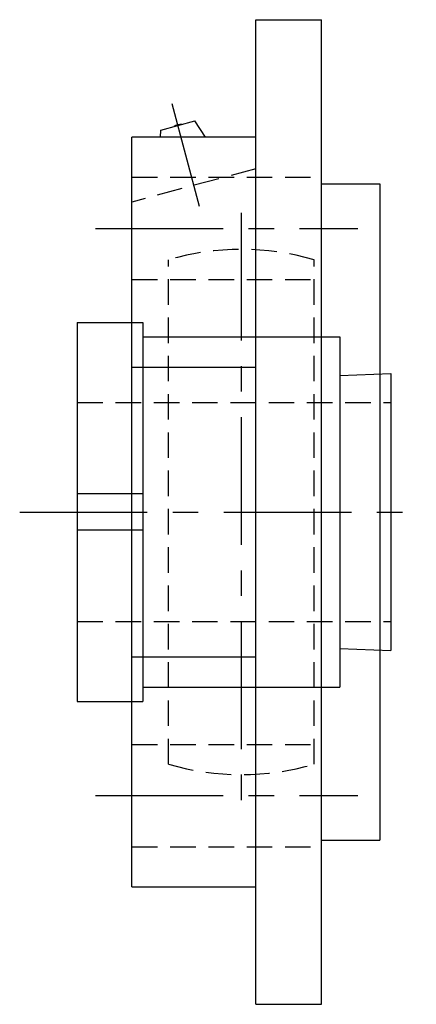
# Model space of a CAD drawing. Extents: x -72 to 147, y -72 to 147.
# Tile 7 of 8: x 92 to 147, y -68 to 68. Entities that reach past the tile are written whole.
import ezdxf

# ---------------------------------------------------------------- set-up
doc = ezdxf.new("R2010")
doc.units = 0
doc.header["$LTSCALE"] = 14
doc.linetypes.add('CENTER', pattern=[2, 1.25, -0.25, 0.25, -0.25])
doc.linetypes.add('HIDDEN', pattern=[0.375, 0.25, -0.125])
doc.layers.get('0').update_dxf_attribs({"linetype": 'CONTINUOUS'})
doc.layers.add('CENTER', color=1, linetype='CENTER')
doc.layers.add('HIDDEN', color=3, linetype='HIDDEN')

msp = doc.modelspace()

# ---------------------------------------------------------------- linework, layer by layer
for p, q in [((124.9, 67.5), (133.9, 67.5)), ((124.9, -67.5), (124.9, 67.5)), ((133.9, -67.5), (133.9, 67.5)), ((111.88, 52.37), (116.52, 53.61)), ((117.98, 51.39), (116.52, 53.61)), ((107.9, -51.39), (107.9, 51.39)), ((124.9, 51.39), (107.9, 51.39)), ((111.82, 51.39), (111.88, 52.37)), ((133.9, 45), (141.9, 45)), ((141.9, 45), (141.9, -45)), ((100.4, 26), (100.4, -26)), ((100.4, 26), (109.4, 26)), ((109.4, 26), (109.4, -26)), ((109.4, 24), (136.4, 24)), ((136.4, 24), (136.4, -24)), ((107.9, 19.88), (124.9, 19.88)), ((136.4, 18.71), (143.4, 19)), ((143.4, 19), (143.4, -19)), ((109.4, 2.5), (100.4, 2.5)), ((109.4, -2.5), (100.4, -2.5)), ((136.4, -18.71), (143.4, -19)), ((107.9, -19.88), (124.9, -19.88)), ((109.4, -24), (136.4, -24)), ((100.4, -26), (109.4, -26)), ((133.9, -45), (141.9, -45)), ((107.9, -51.39), (124.9, -51.39)), ((124.9, -67.5), (133.9, -67.5))]:
    msp.add_line(p, q)
msp.add_arc((114.59, 51.55), 1.59, 84.555, 125.445)
at = {"layer": 'CENTER', "linetype": 'CONTINUOUS'}
msp.add_line((117.18, 41.88), (113.4, 55.98), dxfattribs=at)
at = {"layer": 'CENTER'}
for p, q in [((122.9, 41), (122.9, -41)), ((102.9, 38.89), (138.9, 38.89)), ((92.5, 0), (146.9, 0)), ((102.9, -38.89), (138.9, -38.89))]:
    msp.add_line(p, q, dxfattribs=at)
at = {"layer": 'HIDDEN'}
for p, q in [((124.9, 47.06), (107.9, 42.5)), ((107.9, 45.89), (133.9, 45.89)), ((112.9, -34.58), (112.9, 34.58)), ((132.9, -34.58), (132.9, 34.58)), ((107.9, 31.89), (133.9, 31.89)), ((100.4, 15), (143.4, 15)), ((100.4, -15), (143.4, -15)), ((107.9, -31.89), (133.9, -31.89)), ((107.9, -45.89), (133.9, -45.89))]:
    msp.add_line(p, q, dxfattribs=at)
for start, end in [(73.8724, 106.1276), (253.8724, 286.1276)]:
    msp.add_arc((122.9, 0), 36, start, end, dxfattribs=at)

doc.saveas('drawing.dxf')
